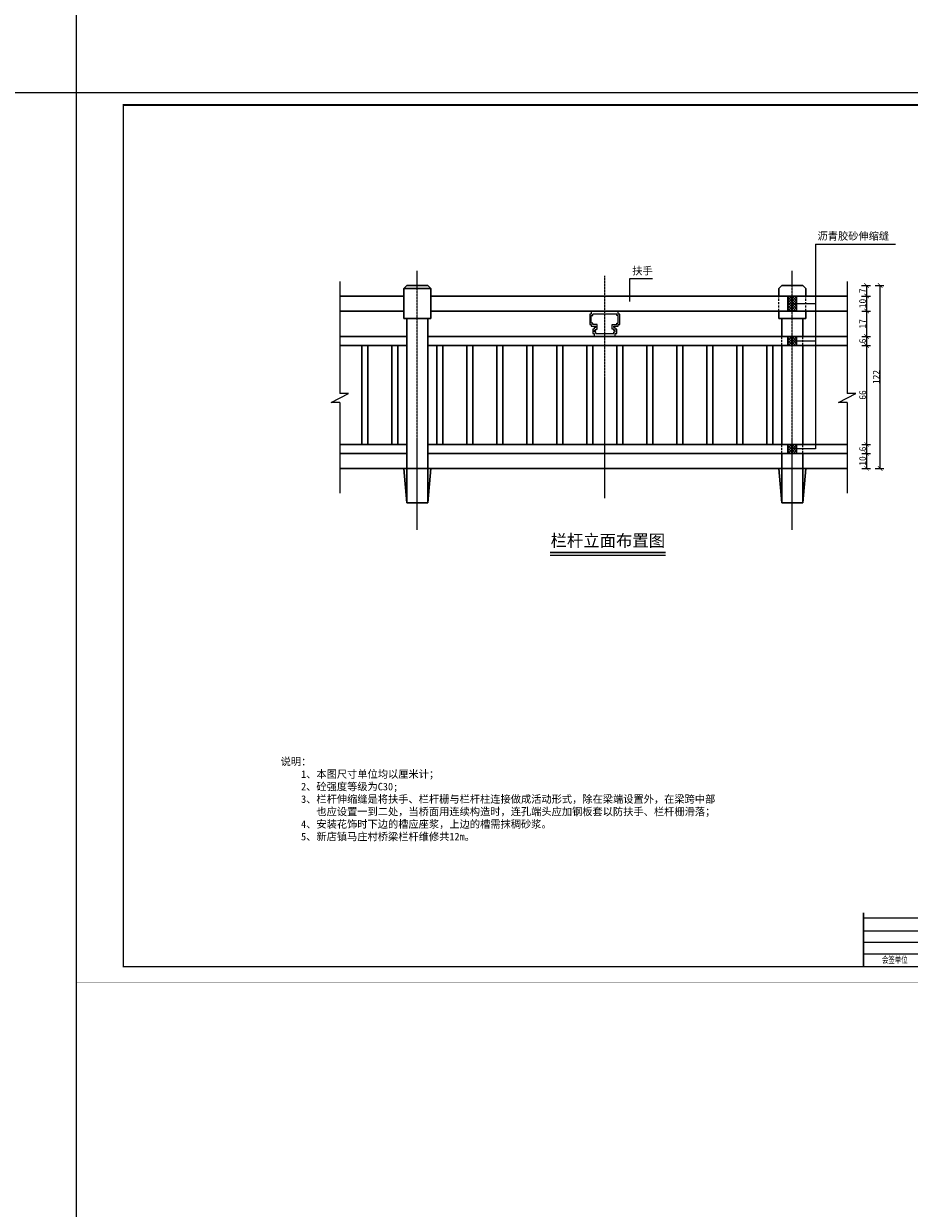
# Model space of a CAD drawing. Extents: x 36231 to 595326, y 3059 to 3871788.
# Tile 131 of 142: x 584145 to 584440, y 3870353 to 3870748. Entities that reach past the tile are written whole.
import ezdxf

# ---------------------------------------------------------------- set-up
doc = ezdxf.new("R2010")
doc.units = 0
doc.header["$PDMODE"] = 32
doc.header["$PDSIZE"] = 0.2
doc.linetypes.add('CENTER2', pattern=[1.125, 0.75, -0.125, 0.125, -0.125])
doc.linetypes.add('HIDDEN', pattern=[0.375, 0.25, -0.125])
doc.layers.get('0').update_dxf_attribs({"linetype": 'CONTINUOUS'})
doc.layers.get('Defpoints').update_dxf_attribs({"linetype": 'CONTINUOUS'})
for name, color, linetype, lineweight in [('0.09标注线', 3, 'CONTINUOUS', 9), ('0.13文字', 3, 'CONTINUOUS', 13), ('中心线', 1, 'CENTER2', 20), ('中虚线', 8, 'HIDDEN', 15), ('剖面轮廓', 120, 'CONTINUOUS', 15), ('图框１', 5, 'CONTINUOUS', 60), ('文字', 7, 'CONTINUOUS', 15), ('文字层', 7, 'CONTINUOUS', 15), ('标注及文字', 80, 'CONTINUOUS', 9), ('细线', 7, 'CONTINUOUS', 15), ('表面轮廓', 130, 'CONTINUOUS', 30)]:
    doc.layers.add(name, color=color, linetype=linetype, lineweight=lineweight)
doc.layers.add('钢筋', color=1, linetype='CONTINUOUS')
doc.styles.add('-仿宋_GB2312', font='仿宋_GB2312_0.ttf')
doc.styles.get("Standard").update_dxf_attribs({"font": 'rs.shx', "bigfont": 'hztxt.shx'})
doc.dimstyles.new('副本 (2) STANDARD', dxfattribs={"dimscale": 0, "dimtxt": 2.3, "dimasz": 1.5, "dimexe": 1.25, "dimexo": 1.5, "dimgap": 0.2, "dimtad": 1, "dimdec": 1, "dimzin": 0, "dimdsep": 46, "dimtxsty": '-仿宋_GB2312', "dimblk": 'ARCHTICK', "dimcen": 0.09, "dimadec": 0, "dimazin": 0, "dimtfac": 1, "dimtdec": 1, "dimtix": 1, "dimtmove": 2, "dimatfit": 3, "dimfxl": 1.7, "dimfxlon": 1, "dimtolj": 1, "dimtzin": 0, "dimlwd": 9, "dimarcsym": 0})
pattern_1 = [(45, (582625.23383, 3868663.31903), (-0.4490128, 0.4490128), [])]
pattern_2 = [(135, (582625.23383, 3868663.31903), (-0.4490128, -0.4490128), [])]

# ---------------------------------------------------------------- blocks, each defined once
blk = doc.blocks.new('_ARCHTICK')
at = {"color": 0, "linetype": 'ByBlock', "const_width": 0.15}
blk.add_lwpolyline([(-0.5, -0.5), (0.5, 0.5)], dxfattribs=at)
blk = doc.blocks.new('*D1304')
at = {"layer": '0.09标注线', "color": 0, "lineweight": -2}
for p, q in [((584424.33, 3870660.89), (584427.26, 3870660.89)), ((584424.33, 3870657.39), (584427.26, 3870657.39))]:
    blk.add_line(p, q, dxfattribs=at)
at = {"layer": '0.09标注线', "color": 0, "lineweight": 9}
blk.add_line((584426.01, 3870660.89), (584426.01, 3870657.39), dxfattribs=at)
at = {"layer": 'Defpoints', "color": 0, "lineweight": 13}
for p in [(584404.7, 3870660.89, 2.1), (584405.7, 3870657.39, 2.1), (584426.01, 3870657.39)]:
    blk.add_point(p, dxfattribs=at)
at = {"layer": '0.09标注线', "color": 0, "lineweight": 9, "xscale": 1.5, "yscale": 1.5, "zscale": 1.5}
for p, rotation in [((584426.01, 3870660.89), 90), ((584426.01, 3870657.39), 270)]:
    blk.add_blockref('_ARCHTICK', p, dxfattribs=dict(at, rotation=rotation))
at = {"layer": '0.09标注线', "color": 0, "insert": (584424.66, 3870659.14), "char_height": 2.3, "attachment_point": 5, "rotation": 90, "style": '-仿宋_GB2312'}
blk.add_mtext('\\A1;7', dxfattribs=at)
blk = doc.blocks.new('*D1305')
at = {"layer": '0.09标注线', "color": 0, "lineweight": -2}
for p, q in [((584424.33, 3870657.39), (584427.26, 3870657.39)), ((584424.42, 3870652.39), (584427.26, 3870652.39))]:
    blk.add_line(p, q, dxfattribs=at)
at = {"layer": '0.09标注线', "color": 0, "lineweight": 9}
blk.add_line((584426.01, 3870657.39), (584426.01, 3870652.39), dxfattribs=at)
at = {"layer": 'Defpoints', "color": 0, "lineweight": 13}
for p in [(584405.7, 3870657.39, 2.1), (584419.62, 3870652.39, 2.1), (584426.01, 3870652.39)]:
    blk.add_point(p, dxfattribs=at)
at = {"layer": '0.09标注线', "color": 0, "lineweight": 9, "xscale": 1.5, "yscale": 1.5, "zscale": 1.5}
for p, rotation in [((584426.01, 3870657.39), 90), ((584426.01, 3870652.39), 270)]:
    blk.add_blockref('_ARCHTICK', p, dxfattribs=dict(at, rotation=rotation))
at = {"layer": '0.09标注线', "color": 0, "insert": (584424.66, 3870654.89), "char_height": 2.3, "attachment_point": 5, "rotation": 90, "style": '-仿宋_GB2312'}
blk.add_mtext('\\A1;10', dxfattribs=at)
blk = doc.blocks.new('*D1306')
at = {"layer": '0.09标注线', "color": 0, "lineweight": -2}
for p, q in [((584424.42, 3870652.39), (584427.26, 3870652.39)), ((584424.42, 3870643.89), (584427.26, 3870643.89))]:
    blk.add_line(p, q, dxfattribs=at)
at = {"layer": '0.09标注线', "color": 0, "lineweight": 9}
blk.add_line((584426.01, 3870652.39), (584426.01, 3870643.89), dxfattribs=at)
at = {"layer": 'Defpoints', "color": 0, "lineweight": 13}
for p in [(584419.62, 3870652.39, 2.1), (584419.62, 3870643.89, 2.1), (584426.01, 3870643.89)]:
    blk.add_point(p, dxfattribs=at)
at = {"layer": '0.09标注线', "color": 0, "lineweight": 9, "xscale": 1.5, "yscale": 1.5, "zscale": 1.5}
for p, rotation in [((584426.01, 3870652.39), 90), ((584426.01, 3870643.89), 270)]:
    blk.add_blockref('_ARCHTICK', p, dxfattribs=dict(at, rotation=rotation))
at = {"layer": '0.09标注线', "color": 0, "insert": (584424.66, 3870648.14), "char_height": 2.3, "attachment_point": 5, "rotation": 90, "style": '-仿宋_GB2312'}
blk.add_mtext('\\A1;17', dxfattribs=at)
blk = doc.blocks.new('*D1307')
at = {"layer": '0.09标注线', "color": 0, "lineweight": -2}
for p, q in [((584424.42, 3870643.89), (584427.26, 3870643.89)), ((584424.42, 3870640.89), (584427.26, 3870640.89))]:
    blk.add_line(p, q, dxfattribs=at)
at = {"layer": '0.09标注线', "color": 0, "lineweight": 9}
blk.add_line((584426.01, 3870643.89), (584426.01, 3870640.89), dxfattribs=at)
at = {"layer": 'Defpoints', "color": 0, "lineweight": 13}
for p in [(584419.62, 3870643.89, 2.1), (584419.62, 3870640.89, 2.1), (584426.01, 3870640.89)]:
    blk.add_point(p, dxfattribs=at)
at = {"layer": '0.09标注线', "color": 0, "lineweight": 9, "xscale": 1.5, "yscale": 1.5, "zscale": 1.5}
for p, rotation in [((584426.01, 3870643.89), 90), ((584426.01, 3870640.89), 270)]:
    blk.add_blockref('_ARCHTICK', p, dxfattribs=dict(at, rotation=rotation))
at = {"layer": '0.09标注线', "color": 0, "insert": (584424.66, 3870642.39), "char_height": 2.3, "attachment_point": 5, "rotation": 90, "style": '-仿宋_GB2312'}
blk.add_mtext('\\A1;6', dxfattribs=at)
blk = doc.blocks.new('*D1308')
at = {"layer": '0.09标注线', "color": 0, "lineweight": -2}
for p, q in [((584424.42, 3870640.89), (584427.26, 3870640.89)), ((584424.42, 3870607.89), (584427.26, 3870607.89))]:
    blk.add_line(p, q, dxfattribs=at)
at = {"layer": '0.09标注线', "color": 0, "lineweight": 9}
blk.add_line((584426.01, 3870640.89), (584426.01, 3870607.89), dxfattribs=at)
at = {"layer": 'Defpoints', "color": 0, "lineweight": 13}
for p in [(584419.62, 3870640.89, 2.1), (584419.62, 3870607.89, 2.1), (584426.01, 3870607.89)]:
    blk.add_point(p, dxfattribs=at)
at = {"layer": '0.09标注线', "color": 0, "lineweight": 9, "xscale": 1.5, "yscale": 1.5, "zscale": 1.5}
for p, rotation in [((584426.01, 3870640.89), 90), ((584426.01, 3870607.89), 270)]:
    blk.add_blockref('_ARCHTICK', p, dxfattribs=dict(at, rotation=rotation))
at = {"layer": '0.09标注线', "color": 0, "insert": (584424.66, 3870624.39), "char_height": 2.3, "attachment_point": 5, "rotation": 90, "style": '-仿宋_GB2312'}
blk.add_mtext('\\A1;66', dxfattribs=at)
blk = doc.blocks.new('*D1309')
at = {"layer": '0.09标注线', "color": 0, "lineweight": -2}
for p, q in [((584424.42, 3870607.89), (584427.26, 3870607.89)), ((584424.42, 3870604.89), (584427.26, 3870604.89))]:
    blk.add_line(p, q, dxfattribs=at)
at = {"layer": '0.09标注线', "color": 0, "lineweight": 9}
blk.add_line((584426.01, 3870607.89), (584426.01, 3870604.89), dxfattribs=at)
at = {"layer": 'Defpoints', "color": 0, "lineweight": 13}
for p in [(584419.62, 3870607.89, 2.1), (584419.62, 3870604.89, 2.1), (584426.01, 3870604.89)]:
    blk.add_point(p, dxfattribs=at)
at = {"layer": '0.09标注线', "color": 0, "lineweight": 9, "xscale": 1.5, "yscale": 1.5, "zscale": 1.5}
for p, rotation in [((584426.01, 3870607.89), 90), ((584426.01, 3870604.89), 270)]:
    blk.add_blockref('_ARCHTICK', p, dxfattribs=dict(at, rotation=rotation))
at = {"layer": '0.09标注线', "color": 0, "insert": (584424.66, 3870606.39), "char_height": 2.3, "attachment_point": 5, "rotation": 90, "style": '-仿宋_GB2312'}
blk.add_mtext('\\A1;6', dxfattribs=at)
blk = doc.blocks.new('*D1310')
at = {"layer": '0.09标注线', "color": 0, "lineweight": -2}
for p, q in [((584424.42, 3870604.89), (584427.26, 3870604.89)), ((584424.42, 3870599.89), (584427.26, 3870599.89))]:
    blk.add_line(p, q, dxfattribs=at)
at = {"layer": '0.09标注线', "color": 0, "lineweight": 9}
blk.add_line((584426.01, 3870604.89), (584426.01, 3870599.89), dxfattribs=at)
at = {"layer": 'Defpoints', "color": 0, "lineweight": 13}
for p in [(584419.62, 3870604.89, 2.1), (584419.62, 3870599.89, 2.1), (584426.01, 3870599.89)]:
    blk.add_point(p, dxfattribs=at)
at = {"layer": '0.09标注线', "color": 0, "lineweight": 9, "xscale": 1.5, "yscale": 1.5, "zscale": 1.5}
for p, rotation in [((584426.01, 3870604.89), 90), ((584426.01, 3870599.89), 270)]:
    blk.add_blockref('_ARCHTICK', p, dxfattribs=dict(at, rotation=rotation))
at = {"layer": '0.09标注线', "color": 0, "insert": (584424.66, 3870602.39), "char_height": 2.3, "attachment_point": 5, "rotation": 90, "style": '-仿宋_GB2312'}
blk.add_mtext('\\A1;10', dxfattribs=at)
blk = doc.blocks.new('*D1261')
at = {"layer": '0.09标注线', "color": 0, "lineweight": -2}
for p, q in [((584428.86, 3870660.89), (584431.8, 3870660.89)), ((584428.89, 3870599.89), (584431.8, 3870599.89))]:
    blk.add_line(p, q, dxfattribs=at)
at = {"layer": '0.09标注线', "color": 0, "lineweight": 9}
blk.add_line((584430.55, 3870599.89), (584430.55, 3870660.89), dxfattribs=at)
at = {"layer": 'Defpoints', "color": 0, "lineweight": 13}
for p in [(584404.7, 3870660.89, 2.1), (584430.55, 3870660.89), (584419.62, 3870599.89, 2.1)]:
    blk.add_point(p, dxfattribs=at)
at = {"layer": '0.09标注线', "color": 0, "lineweight": 9, "xscale": 1.5, "yscale": 1.5, "zscale": 1.5}
for p, rotation in [((584430.55, 3870660.89), 90), ((584430.55, 3870599.89), 270)]:
    blk.add_blockref('_ARCHTICK', p, dxfattribs=dict(at, rotation=rotation))
at = {"layer": '0.09标注线', "color": 0, "insert": (584429.2, 3870630.39), "char_height": 2.3, "attachment_point": 5, "rotation": 90, "style": '-仿宋_GB2312'}
blk.add_mtext('\\A1;122', dxfattribs=at)
blk = doc.blocks.new('eesz')
at = {"layer": '图框１', "color": 7, "const_width": 0.467}
blk.add_lwpolyline([(25244.5, -497.6), (25244.5, -1980.6), (27344.5, -1980.6), (27344.5, -497.6)], close=True, dxfattribs=at)
blk.add_lwpolyline([(25244.5, -497.6), (25244.5, -1980.6), (27344.5, -1980.6), (27344.5, -497.6)], close=True, dxfattribs=at)
at = {"layer": '图框１', "color": 5, "const_width": 0.467}
blk.add_lwpolyline([(25244.5, -497.6), (25244.5, -1980.6), (27344.5, -1980.6), (27344.5, -497.6)], close=True, dxfattribs=at)
at = {"layer": '图框１', "color": 7}
blk.add_lwpolyline([(25322.3, -518.3, 3.11, 3.11, 0), (27318.5, -518.3, 2.59, 2.59, 0), (27318.5, -1954.6, 2.59, 2.59, 0), (25322.3, -1954.6, 2.59, 2.59, 0)], format="xyseb", close=True, dxfattribs=at)
blk.add_lwpolyline([(25322.3, -518.3, 3.11, 3.11, 0), (27318.5, -518.3, 2.59, 2.59, 0), (27318.5, -1954.6, 2.59, 2.59, 0), (25322.3, -1954.6, 2.59, 2.59, 0)], format="xyseb", close=True, dxfattribs=at)
at = {"layer": '图框１', "color": 5}
blk.add_lwpolyline([(25322.3, -518.3, 3.11, 3.11, 0), (27318.5, -518.3, 2.59, 2.59, 0), (27318.5, -1954.6, 2.59, 2.59, 0), (25322.3, -1954.6, 2.59, 2.59, 0)], format="xyseb", close=True, dxfattribs=at)
at = {"layer": '细线', "color": 7}
for p, q in [((26850.3, -1715.1), (27318.5, -1715.1)), ((26850.3, -1764.1), (27318.5, -1764.1)), ((26910.2, -1764.1), (26910.2, -1927.4)), ((27008.2, -1764.1), (27008.2, -1927.4)), ((27046.3, -1764.1), (27046.3, -1954.6)), ((27204.2, -1764.1), (27204.2, -1818.5)), ((26850.3, -1791.3), (27046.3, -1791.3)), ((27204.2, -1791.3), (27318.5, -1791.3)), ((26850.3, -1818.5), (27318.5, -1818.5)), ((26850.3, -1845.7), (27046.3, -1845.7)), ((26556.3, -1873), (26850.3, -1873)), ((26654.3, -1864.8), (26654.3, -1954.6)), ((26752.3, -1864.8), (26752.3, -1954.6)), ((26850.3, -1873), (27046.3, -1873)), ((26556.3, -1894.7), (26850.3, -1894.7)), ((26556.3, -1913.8), (26850.3, -1913.8)), ((26850.3, -1900.2), (27318.5, -1900.2)), ((27106.2, -1900.2), (27106.2, -1954.6)), ((27182.4, -1900.2), (27182.4, -1927.4)), ((27242.3, -1900.2), (27242.3, -1927.4)), ((26556.3, -1932.9), (26850.3, -1932.9)), ((26850.3, -1927.4), (27318.5, -1927.4))]:
    blk.add_line(p, q, dxfattribs=at)
at = {"layer": '细线', "color": 7, "const_width": 2.72}
for points in [[(27318.5, -1715.1), (26850.3, -1715.1), (26850.3, -1954.6)], [(26556.3, -1864.8), (26556.3, -1954.6)]]:
    blk.add_lwpolyline(points, dxfattribs=at)
at = {"layer": '文字', "color": 7, "line_spacing_factor": 0.5, "style": '-仿宋_GB2312'}
for s, insert, char_height, width, attachment_point in [('{\\fSimSun|b0|i0|c134|p2;\\T1.2;\\C256;四川万鼎轩建筑设计有限公司}', (27084.4, -1739.6), 21.778, 468.222, 5), ('{\\W0.8;批 准}', (26880.3, -1777.7), 13.611, 59.889, 5), ('{\\W0.8;招 标  设 计}', (27261.3, -1777.7), 13.611, 114.153, 5), ('{\\W0.8;审 查}', (26880.3, -1832.1), 13.611, 59.889, 5), ('{\\W0.8;校 核}', (26880.3, -1859.4), 13.611, 59.889, 5), ('{\\W0.8;设 计}', (26880.3, -1886.6), 13.611, 59.889, 5), ('{\\W0.8;制 图}', (26880.3, -1913.8), 13.611, 59.889, 5), ('{\\W0.8;比 例}', (27076.3, -1913.8), 13.611, 59.889, 5), ('见图', (27144.3, -1913.8), 13.61, 76.222, 5), ('{\\W0.8;日 期}', (27196.2, -1904.4), 13.611, 54.508, 1), ('2019.12', (27280.4, -1913.8), 13.61, 76.222, 5), ('{\\W0.8;图 号}', (27060.1, -1931.7), 13.611, 54.508, 1), ('{\\W0.7; 会签单位}', (26605.3, -1943.7), 10.889, 98, 5), ('{\\W0.7;会签者}', (26703.3, -1943.7), 10.889, 98, 5), ('{\\W0.7;日期}', (26801.3, -1943.7), 10.89, 98, 5)]:
    blk.add_mtext(s, dxfattribs=dict(at, insert=insert, char_height=char_height, width=width, attachment_point=attachment_point))
at = {"layer": '文字', "color": 7, "insert": (27125.3, -1791.3), "char_height": 5, "width": 157.889, "attachment_point": 5, "style": '-仿宋_GB2312'}
blk.add_mtext('新沂市2019年度农业水价综合改革计量设施配套\\P和农田水利工程维修养护项目\\P（2019年第二批省级以上水利发展资金和2018年\\P第二批省级以上水利发展资金剩余资金）', dxfattribs=at)

msp = doc.modelspace()

# ---------------------------------------------------------------- hatches: boundary and pattern name
at = {"layer": '剖面轮廓', "lineweight": 9}
h = msp.add_hatch(dxfattribs=at)
h.set_pattern_fill('ANSI31', color=3, scale=0.2, style=0)
h.set_pattern_definition(pattern_1)
h.paths.add_polyline_path([(584401.2, 3870657.39), (584399.7, 3870657.39), (584399.7, 3870652.39), (584401.2, 3870652.39)])
h = msp.add_hatch(dxfattribs=at)
h.set_pattern_fill('ANSI31', color=3, scale=0.2, angle=90, style=0)
h.set_pattern_definition(pattern_2)
h.paths.add_polyline_path([(584401.2, 3870657.39), (584399.7, 3870657.39), (584399.7, 3870652.39), (584401.2, 3870652.39)])
h = msp.add_hatch(dxfattribs=at)
h.set_pattern_fill('ANSI31', color=3, scale=0.2, style=0)
h.set_pattern_definition(pattern_1)
h.paths.add_polyline_path([(584402.7, 3870657.39), (584401.2, 3870657.39), (584401.2, 3870652.39), (584402.7, 3870652.39)])
h = msp.add_hatch(dxfattribs=at)
h.set_pattern_fill('ANSI31', color=3, scale=0.2, angle=90, style=0)
h.set_pattern_definition(pattern_2)
h.paths.add_polyline_path([(584402.7, 3870657.39), (584401.2, 3870657.39), (584401.2, 3870652.39), (584402.7, 3870652.39)])
h = msp.add_hatch(dxfattribs=at)
h.set_pattern_fill('ANSI31', color=3, scale=0.2, style=0)
h.set_pattern_definition(pattern_1)
h.paths.add_polyline_path([(584401.2, 3870643.89), (584399.7, 3870643.89), (584399.7, 3870640.89), (584401.2, 3870640.89)])
h = msp.add_hatch(dxfattribs=at)
h.set_pattern_fill('ANSI31', color=3, scale=0.2, angle=90, style=0)
h.set_pattern_definition(pattern_2)
h.paths.add_polyline_path([(584401.2, 3870643.89), (584399.7, 3870643.89), (584399.7, 3870640.89), (584401.2, 3870640.89)])
h = msp.add_hatch(dxfattribs=at)
h.set_pattern_fill('ANSI31', color=3, scale=0.2, style=0)
h.set_pattern_definition(pattern_1)
h.paths.add_polyline_path([(584402.7, 3870643.89), (584401.2, 3870643.89), (584401.2, 3870640.89), (584402.7, 3870640.89)])
h = msp.add_hatch(dxfattribs=at)
h.set_pattern_fill('ANSI31', color=3, scale=0.2, angle=90, style=0)
h.set_pattern_definition(pattern_2)
h.paths.add_polyline_path([(584402.7, 3870643.89), (584401.2, 3870643.89), (584401.2, 3870640.89), (584402.7, 3870640.89)])
h = msp.add_hatch(dxfattribs=at)
h.set_pattern_fill('ANSI31', color=3, scale=0.2, style=0)
h.set_pattern_definition(pattern_1)
h.paths.add_polyline_path([(584401.2, 3870607.89), (584399.7, 3870607.89), (584399.7, 3870604.89), (584401.2, 3870604.89)])
h = msp.add_hatch(dxfattribs=at)
h.set_pattern_fill('ANSI31', color=3, scale=0.2, angle=90, style=0)
h.set_pattern_definition(pattern_2)
h.paths.add_polyline_path([(584401.2, 3870607.89), (584399.7, 3870607.89), (584399.7, 3870604.89), (584401.2, 3870604.89)])
h = msp.add_hatch(dxfattribs=at)
h.set_pattern_fill('ANSI31', color=3, scale=0.2, style=0)
h.set_pattern_definition(pattern_1)
h.paths.add_polyline_path([(584402.7, 3870607.89), (584401.2, 3870607.89), (584401.2, 3870604.89), (584402.7, 3870604.89)])
h = msp.add_hatch(dxfattribs=at)
h.set_pattern_fill('ANSI31', color=3, scale=0.2, angle=90, style=0)
h.set_pattern_definition(pattern_2)
h.paths.add_polyline_path([(584402.7, 3870607.89), (584401.2, 3870607.89), (584401.2, 3870604.89), (584402.7, 3870604.89)])

# ---------------------------------------------------------------- linework, layer by layer
at = {"layer": '0.13文字', "lineweight": 13}
for p, q in [((584162.6, 3867306.78), (584162.6, 3871152.48)), ((590756.67, 3870725.18), (583664.28, 3870725.18))]:
    msp.add_line(p, q, dxfattribs=at)
at = {"layer": '中心线', "color": 1, "lineweight": 15, "ltscale": 0.002}
for p, q in [((584276.2, 3870579.46, 2.1), (584276.2, 3870665.83, 2.1)), ((584338.7, 3870590.02, 2.1), (584338.7, 3870664.09, 2.1)), ((584401.2, 3870579.46, 2.1), (584401.2, 3870665.83, 2.1))]:
    msp.add_line(p, q, dxfattribs=at)
at = {"layer": '中虚线', "color": 7, "ltscale": 3}
for p, q in [((584396.7, 3870652.39, 2.1), (584396.7, 3870657.39, 2.1)), ((584405.7, 3870652.39, 2.1), (584405.7, 3870657.39, 2.1)), ((584397.7, 3870640.89, 2.1), (584397.7, 3870643.89, 2.1)), ((584404.7, 3870640.89, 2.1), (584404.7, 3870643.89, 2.1)), ((584397.7, 3870604.89, 2.1), (584397.7, 3870607.89, 2.1)), ((584404.7, 3870604.89, 2.1), (584404.7, 3870607.89, 2.1))]:
    msp.add_line(p, q, dxfattribs=at)
at = {"layer": '剖面轮廓', "color": 3, "lineweight": 9}
for p, q in [((584399.7, 3870652.39, 2.1), (584399.7, 3870657.39, 2.1)), ((584401.2, 3870657.39, 2.1), (584401.2, 3870652.39, 2.1)), ((584402.7, 3870652.39, 2.1), (584402.7, 3870657.39, 2.1)), ((584343.2, 3870652.39, 2.1), (584338.7, 3870652.39, 2.1)), ((584342.7, 3870651.39, 2.1), (584338.7, 3870651.39, 2.1)), ((584342.7, 3870650.89, 2.1), (584342.7, 3870651.39, 2.1)), ((584343.2, 3870650.89, 2.1), (584342.7, 3870650.89, 2.1)), ((584343.2, 3870651.39, 2.1), (584343.2, 3870652.39, 2.1)), ((584343.7, 3870651.39, 2.1), (584343.2, 3870651.39, 2.1)), ((584343.2, 3870648.39, 2.1), (584343.2, 3870650.89, 2.1)), ((584343.7, 3870647.89, 2.1), (584343.7, 3870651.39, 2.1)), ((584341.2, 3870646.39, 2.1), (584341.2, 3870647.89, 2.1)), ((584341.2, 3870647.89, 2.1), (584342.7, 3870647.89, 2.1)), ((584341.7, 3870646.89, 2.1), (584341.7, 3870647.39, 2.1)), ((584341.7, 3870647.39, 2.1), (584343.2, 3870647.39, 2.1)), ((584342.2, 3870646.39, 2.1), (584342.2, 3870646.89, 2.1)), ((584342.7, 3870647.89, 2.1), (584342.7, 3870648.39, 2.1)), ((584342.7, 3870648.39, 2.1), (584343.2, 3870648.39, 2.1)), ((584343.2, 3870647.39, 2.1), (584343.2, 3870647.89, 2.1)), ((584343.2, 3870647.89, 2.1), (584343.7, 3870647.89, 2.1)), ((584338.7, 3870644.89, 2.1), (584341.7, 3870644.89, 2.1)), ((584338.7, 3870643.89, 2.1), (584342.2, 3870643.89, 2.1)), ((584341.7, 3870646.39, 2.1), (584341.2, 3870646.39, 2.1)), ((584341.7, 3870645.89, 2.1), (584341.7, 3870646.39, 2.1)), ((584342.2, 3870645.89, 2.1), (584341.7, 3870645.89, 2.1)), ((584341.7, 3870644.89, 2.1), (584341.7, 3870645.39, 2.1)), ((584341.7, 3870645.39, 2.1), (584342.2, 3870645.39, 2.1)), ((584342.7, 3870646.39, 2.1), (584342.2, 3870646.39, 2.1)), ((584342.2, 3870645.39, 2.1), (584342.2, 3870645.89, 2.1)), ((584342.2, 3870643.89, 2.1), (584342.2, 3870644.89, 2.1)), ((584342.2, 3870644.89, 2.1), (584342.7, 3870644.89, 2.1)), ((584342.7, 3870644.89, 2.1), (584342.7, 3870646.39, 2.1)), ((584399.7, 3870640.89, 2.1), (584399.7, 3870643.89, 2.1)), ((584401.2, 3870643.89, 2.1), (584401.2, 3870640.89, 2.1)), ((584402.7, 3870640.89, 2.1), (584402.7, 3870643.89, 2.1)), ((584399.7, 3870604.89, 2.1), (584399.7, 3870607.89, 2.1)), ((584401.2, 3870607.89, 2.1), (584401.2, 3870604.89, 2.1)), ((584402.7, 3870604.89, 2.1), (584402.7, 3870607.89, 2.1))]:
    msp.add_line(p, q, dxfattribs=at)
for p in [(584401.2, 3870654.89, 2.1), (584401.2, 3870642.39, 2.1), (584401.2, 3870606.39, 2.1)]:
    msp.add_point(p, dxfattribs=at)
at = {"layer": '标注及文字', "color": 3, "lineweight": 9}
for p, q in [((584408.96, 3870674.66, 2.1), (584435.59, 3870674.66, 2.1)), ((584408.96, 3870674.66, 2.1), (584408.96, 3870606.39, 2.1)), ((584347.06, 3870655.59, -69.71), (584347.06, 3870663.21, -69.71)), ((584347.06, 3870663.21, -69.71), (584354.63, 3870663.21, -69.71)), ((584250.48, 3870624.88, 2.1), (584250.48, 3870662.18, 2.1)), ((584419.62, 3870624.88, 2.1), (584419.62, 3870662.18, 2.1)), ((584401.2, 3870654.89, 2.1), (584408.96, 3870654.89, 2.1)), ((584401.2, 3870642.39, 2.1), (584408.96, 3870642.39, 2.1)), ((584247.46, 3870621.93, 2.1), (584253.27, 3870624.88, 2.1)), ((584253.27, 3870624.88, 2.1), (584250.42, 3870624.88, 2.1)), ((584416.61, 3870621.93, 2.1), (584422.41, 3870624.88, 2.1)), ((584422.41, 3870624.88, 2.1), (584419.57, 3870624.88, 2.1)), ((584250.42, 3870621.93, 2.1), (584247.46, 3870621.93, 2.1)), ((584250.48, 3870591.66, 2.1), (584250.48, 3870621.93, 2.1)), ((584419.57, 3870621.93, 2.1), (584416.61, 3870621.93, 2.1)), ((584419.62, 3870591.66, 2.1), (584419.62, 3870621.93, 2.1)), ((584408.96, 3870606.39, 2.1), (584401.2, 3870606.39, 2.1))]:
    msp.add_line(p, q, dxfattribs=at)
at = {"layer": '标注及文字', "color": 7}
msp.add_line((584320.55, 3870571, 2.1), (584359, 3870571, 2.1), dxfattribs=at)
at = {"layer": '表面轮廓', "lineweight": 30}
for p, q in [((584272.7, 3870660.89, 2.1), (584271.7, 3870659.89, 2.1)), ((584271.7, 3870649.89, 2.1), (584271.7, 3870659.89, 2.1)), ((584271.7, 3870659.89, 2.1), (584280.7, 3870659.89, 2.1)), ((584272.7, 3870660.89, 2.1), (584279.7, 3870660.89, 2.1)), ((584279.7, 3870660.89, 2.1), (584280.7, 3870659.89, 2.1)), ((584280.7, 3870649.89, 2.1), (584280.7, 3870659.89, 2.1)), ((584397.7, 3870660.89, 2.1), (584396.7, 3870659.89, 2.1)), ((584396.7, 3870657.39, 2.1), (584396.7, 3870659.89, 2.1)), ((584397.7, 3870660.89, 2.1), (584404.7, 3870660.89, 2.1)), ((584404.7, 3870660.89, 2.1), (584405.7, 3870659.89, 2.1)), ((584405.7, 3870657.39, 2.1), (584405.7, 3870659.89, 2.1)), ((584250.48, 3870657.39, 2.1), (584271.7, 3870657.39, 2.1)), ((584280.7, 3870657.39, 2.1), (584338.7, 3870657.39, 2.1)), ((584338.7, 3870657.39, 2.1), (584419.62, 3870657.39, 2.1)), ((584250.48, 3870652.39, 2.1), (584271.7, 3870652.39, 2.1)), ((584280.7, 3870652.39, 2.1), (584338.7, 3870652.39, 2.1)), ((584338.7, 3870652.39, 2.1), (584419.62, 3870652.39, 2.1)), ((584396.7, 3870649.89, 2.1), (584396.7, 3870652.39, 2.1)), ((584405.7, 3870649.89, 2.1), (584405.7, 3870652.39, 2.1)), ((584280.7, 3870649.89, 2.1), (584271.7, 3870649.89, 2.1)), ((584272.7, 3870588.39, 2.1), (584272.7, 3870649.89, 2.1)), ((584279.7, 3870588.39, 2.1), (584279.7, 3870649.89, 2.1)), ((584405.7, 3870649.89, 2.1), (584396.7, 3870649.89, 2.1)), ((584397.7, 3870643.89, 2.1), (584397.7, 3870649.89, 2.1)), ((584404.7, 3870643.89, 2.1), (584404.7, 3870649.89, 2.1)), ((584250.48, 3870643.89, 2.1), (584272.7, 3870643.89, 2.1)), ((584279.7, 3870643.89, 2.1), (584338.7, 3870643.89, 2.1)), ((584338.7, 3870643.89, 2.1), (584419.62, 3870643.89, 2.1)), ((584250.48, 3870640.89, 2.1), (584272.7, 3870640.89, 2.1)), ((584257.7, 3870607.89, 2.1), (584257.7, 3870640.89, 2.1)), ((584259.7, 3870607.89, 2.1), (584259.7, 3870640.89, 2.1)), ((584267.7, 3870607.89, 2.1), (584267.7, 3870640.89, 2.1)), ((584269.7, 3870607.89, 2.1), (584269.7, 3870640.89, 2.1)), ((584279.7, 3870640.89, 2.1), (584338.7, 3870640.89, 2.1)), ((584282.7, 3870607.89, 2.1), (584282.7, 3870640.89, 2.1)), ((584284.7, 3870607.89, 2.1), (584284.7, 3870640.89, 2.1)), ((584292.7, 3870607.89, 2.1), (584292.7, 3870640.89, 2.1)), ((584294.7, 3870607.89, 2.1), (584294.7, 3870640.89, 2.1)), ((584302.7, 3870607.89, 2.1), (584302.7, 3870640.89, 2.1)), ((584304.7, 3870607.89, 2.1), (584304.7, 3870640.89, 2.1)), ((584312.7, 3870607.89, 2.1), (584312.7, 3870640.89, 2.1)), ((584314.7, 3870607.89, 2.1), (584314.7, 3870640.89, 2.1)), ((584322.7, 3870607.89, 2.1), (584322.7, 3870640.89, 2.1)), ((584324.7, 3870607.89, 2.1), (584324.7, 3870640.89, 2.1)), ((584332.7, 3870607.89, 2.1), (584332.7, 3870640.89, 2.1)), ((584334.7, 3870607.89, 2.1), (584334.7, 3870640.89, 2.1)), ((584338.7, 3870640.89, 2.1), (584419.62, 3870640.89, 2.1)), ((584342.7, 3870607.89, 2.1), (584342.7, 3870640.89, 2.1)), ((584344.7, 3870607.89, 2.1), (584344.7, 3870640.89, 2.1)), ((584352.7, 3870607.89, 2.1), (584352.7, 3870640.89, 2.1)), ((584354.7, 3870607.89, 2.1), (584354.7, 3870640.89, 2.1)), ((584362.7, 3870607.89, 2.1), (584362.7, 3870640.89, 2.1)), ((584364.7, 3870607.89, 2.1), (584364.7, 3870640.89, 2.1)), ((584372.7, 3870607.89, 2.1), (584372.7, 3870640.89, 2.1)), ((584374.7, 3870607.89, 2.1), (584374.7, 3870640.89, 2.1)), ((584382.7, 3870607.89, 2.1), (584382.7, 3870640.89, 2.1)), ((584384.7, 3870607.89, 2.1), (584384.7, 3870640.89, 2.1)), ((584392.7, 3870607.89, 2.1), (584392.7, 3870640.89, 2.1)), ((584394.7, 3870607.89, 2.1), (584394.7, 3870640.89, 2.1)), ((584397.7, 3870607.89, 2.1), (584397.7, 3870640.89, 2.1)), ((584404.7, 3870607.89, 2.1), (584404.7, 3870640.89, 2.1)), ((584250.48, 3870607.89, 2.1), (584272.7, 3870607.89, 2.1)), ((584279.7, 3870607.89, 2.1), (584338.7, 3870607.89, 2.1)), ((584338.7, 3870607.89, 2.1), (584419.62, 3870607.89, 2.1)), ((584250.48, 3870604.89, 2.1), (584272.7, 3870604.89, 2.1)), ((584279.7, 3870604.89, 2.1), (584338.7, 3870604.89, 2.1)), ((584338.7, 3870604.89, 2.1), (584419.62, 3870604.89, 2.1)), ((584397.7, 3870588.39, 2.1), (584397.7, 3870604.89, 2.1)), ((584404.7, 3870588.39, 2.1), (584404.7, 3870604.89, 2.1)), ((584250.48, 3870599.89, 2.1), (584338.7, 3870599.89, 2.1)), ((584271.7, 3870599.89, 2.1), (584272.7, 3870588.39, 2.1)), ((584280.7, 3870599.89, 2.1), (584279.7, 3870588.39, 2.1)), ((584338.7, 3870599.89, 2.1), (584396.7, 3870599.89, 2.1)), ((584396.7, 3870599.89, 2.1), (584397.7, 3870588.39, 2.1)), ((584396.7, 3870599.89, 2.1), (584419.62, 3870599.89, 2.1)), ((584405.7, 3870599.89, 2.1), (584404.7, 3870588.39, 2.1)), ((584272.7, 3870588.39, 2.1), (584279.7, 3870588.39, 2.1)), ((584397.7, 3870588.39, 2.1), (584404.7, 3870588.39, 2.1))]:
    msp.add_line(p, q, dxfattribs=at)
at = {"layer": '表面轮廓', "color": 3, "lineweight": 9}
for p, q in [((584334.2, 3870651.39, 2.1), (584333.7, 3870651.39, 2.1)), ((584333.7, 3870651.39, 2.1), (584333.7, 3870647.89, 2.1)), ((584338.7, 3870652.39, 2.1), (584334.2, 3870652.39, 2.1)), ((584334.2, 3870652.39, 2.1), (584334.2, 3870651.39, 2.1)), ((584334.2, 3870648.39, 2.1), (584334.2, 3870650.89, 2.1)), ((584334.2, 3870650.89, 2.1), (584334.7, 3870650.89, 2.1)), ((584338.7, 3870651.39, 2.1), (584334.7, 3870651.39, 2.1)), ((584334.7, 3870650.89, 2.1), (584334.7, 3870651.39, 2.1)), ((584333.7, 3870647.89, 2.1), (584334.2, 3870647.89, 2.1)), ((584334.7, 3870648.39, 2.1), (584334.2, 3870648.39, 2.1)), ((584334.2, 3870647.89, 2.1), (584334.2, 3870647.39, 2.1)), ((584334.2, 3870647.39, 2.1), (584335.7, 3870647.39, 2.1)), ((584334.7, 3870647.89, 2.1), (584334.7, 3870648.39, 2.1)), ((584336.2, 3870647.89, 2.1), (584334.7, 3870647.89, 2.1)), ((584335.7, 3870646.89, 2.1), (584335.2, 3870646.89, 2.1)), ((584335.2, 3870646.89, 2.1), (584335.2, 3870646.39, 2.1)), ((584335.7, 3870647.39, 2.1), (584335.7, 3870646.89, 2.1)), ((584336.2, 3870646.39, 2.1), (584336.2, 3870647.89, 2.1)), ((584342.2, 3870646.89, 2.1), (584341.7, 3870646.89, 2.1)), ((584335.2, 3870646.39, 2.1), (584334.7, 3870646.39, 2.1)), ((584334.7, 3870646.39, 2.1), (584334.7, 3870644.89, 2.1)), ((584334.7, 3870644.89, 2.1), (584335.2, 3870644.89, 2.1)), ((584335.2, 3870645.39, 2.1), (584335.2, 3870645.89, 2.1)), ((584335.2, 3870645.89, 2.1), (584335.7, 3870645.89, 2.1)), ((584335.7, 3870645.39, 2.1), (584335.2, 3870645.39, 2.1)), ((584335.2, 3870644.89, 2.1), (584335.2, 3870643.89, 2.1)), ((584335.2, 3870643.89, 2.1), (584338.7, 3870643.89, 2.1)), ((584335.7, 3870645.89, 2.1), (584335.7, 3870646.39, 2.1)), ((584335.7, 3870646.39, 2.1), (584336.2, 3870646.39, 2.1)), ((584335.7, 3870644.89, 2.1), (584335.7, 3870645.39, 2.1)), ((584335.7, 3870644.89, 2.1), (584338.7, 3870644.89, 2.1))]:
    msp.add_line(p, q, dxfattribs=at)
at = {"layer": '钢筋', "color": 1, "lineweight": 30}
msp.add_line((584320.55, 3870571.92, 2.1), (584359, 3870571.92, 2.1), dxfattribs=at)

# ---------------------------------------------------------------- block references
at = {"layer": '文字层', "xscale": 0.1999999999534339, "yscale": 0.2000000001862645, "zscale": 0.2}
msp.add_blockref('eesz', (579113.71, 3870824.7), dxfattribs=at)

# ---------------------------------------------------------------- texts
at = {"layer": '文字', "color": 7, "insert": (584230.65, 3870489.5), "char_height": 2.5, "width": 241.3669, "attachment_point": 4, "style": '-仿宋_GB2312'}
msp.add_mtext('说明：\\P    1、本图尺寸单位均以厘米计；\\P    2、砼强度等级为C30;\\P    3、栏杆伸缩缝是将扶手、栏杆栅与栏杆柱连接做成活动形式，除在梁端设置外，在梁跨中部\\P       也应设置一到二处，当桥面用连续构造时，连孔端头应加钢板套以防扶手、栏杆栅滑落；\\P    4、安装花饰时下边的槽应座浆，上边的槽需抹稠砂浆。\\P    5、新店镇马庄村桥梁栏杆维修共12m。', dxfattribs=at)
at = {"layer": '标注及文字', "color": 3, "lineweight": 9, "char_height": 2.5, "width": 38.5781, "attachment_point": 1}
for s, insert in [('{\\fFangSong_GB2312|b0|i0|c134|p49;沥青胶砂伸缩缝}', (584409.64, 3870678.63, 2.1)), ('{\\fFangSong_GB2312|b0|i0|c134|p49;扶手}', (584347.85, 3870667.04, 2.1))]:
    msp.add_mtext(s, dxfattribs=dict(at, insert=insert))
at = {"layer": '标注及文字', "color": 7, "insert": (584320.63, 3870577.85, 2.1), "char_height": 4, "width": 47.6291, "attachment_point": 1}
msp.add_mtext('{\\fFangSong_GB2312|b0|i0|c134|p49;栏杆立面布置图}', dxfattribs=at)

# ---------------------------------------------------------------- dimensions: what is measured, and where the dimension line sits
at = {"layer": '0.09标注线', "color": 3}
for base, p1, p2, picture, middle in [((584426.01, 3870657.39), (584404.7, 3870660.89, 2.1), (584405.7, 3870657.39, 2.1), '*D1304', (584424.66, 3870659.14)), ((584430.55, 3870660.89), (584419.62, 3870599.89, 2.1), (584404.7, 3870660.89, 2.1), '*D1261', (584429.2, 3870630.39)), ((584426.01, 3870652.39), (584405.7, 3870657.39, 2.1), (584419.62, 3870652.39, 2.1), '*D1305', (584424.66, 3870654.89)), ((584426.01, 3870643.89), (584419.62, 3870652.39, 2.1), (584419.62, 3870643.89, 2.1), '*D1306', (584424.66, 3870648.14)), ((584426.01, 3870640.89), (584419.62, 3870643.89, 2.1), (584419.62, 3870640.89, 2.1), '*D1307', (584424.66, 3870642.39)), ((584426.01, 3870607.89), (584419.62, 3870640.89, 2.1), (584419.62, 3870607.89, 2.1), '*D1308', (584424.66, 3870624.39)), ((584426.01, 3870604.89), (584419.62, 3870607.89, 2.1), (584419.62, 3870604.89, 2.1), '*D1309', (584424.66, 3870606.39)), ((584426.01, 3870599.89), (584419.62, 3870604.89, 2.1), (584419.62, 3870599.89, 2.1), '*D1310', (584424.66, 3870602.39))]:
    dim = msp.add_linear_dim(base=base, p1=p1, p2=p2, angle=90, dimstyle='副本 (2) STANDARD', override={"dimscale": 1, "dimtxt": 2.3, "dimdec": 0, "dimlfac": 2}, dxfattribs=at)
    dim.commit()
    dim.dimension.update_dxf_attribs({"geometry": picture, "text_midpoint": middle})

doc.saveas('drawing.dxf')
